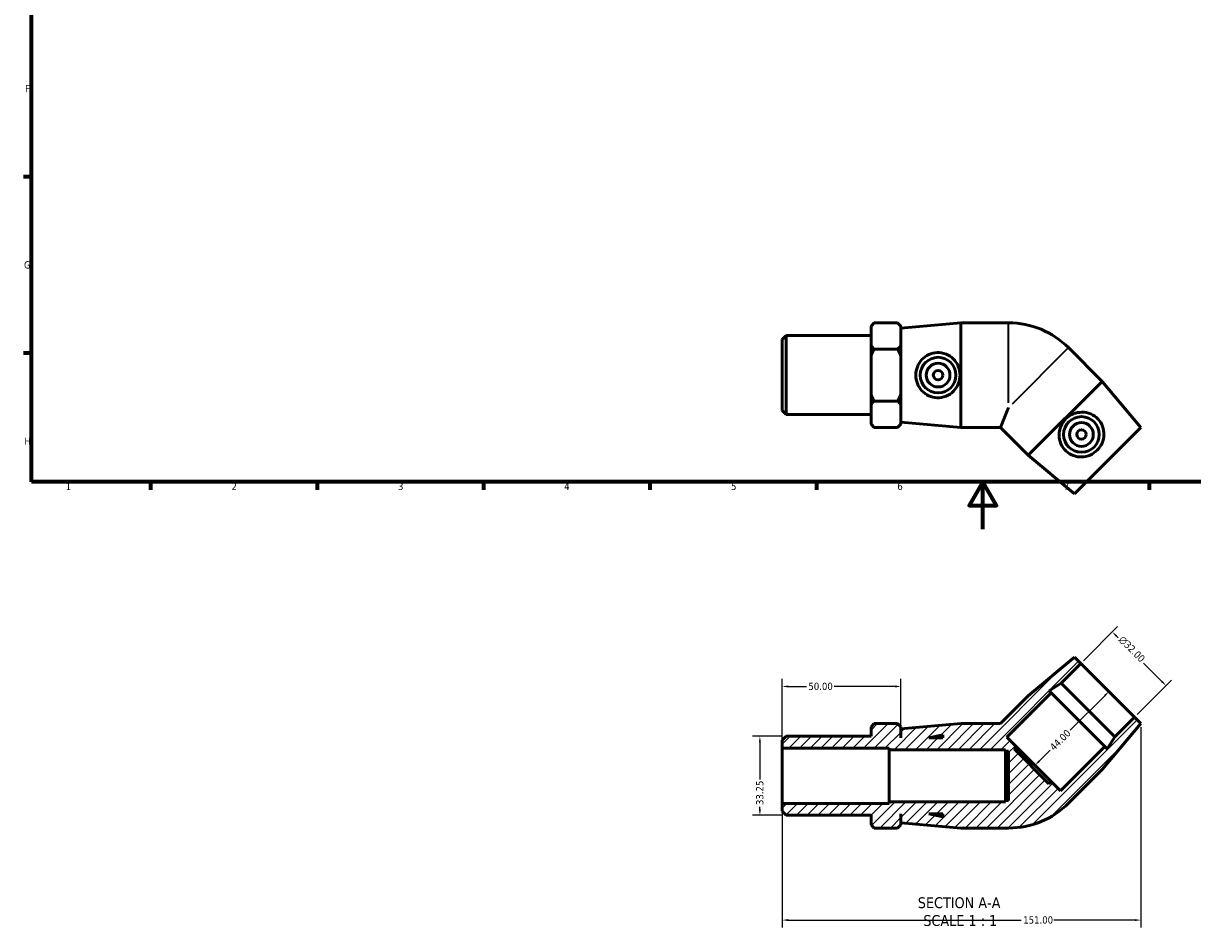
# Model space of a CAD drawing. Header units: millimetres. Extents: x 0 to 895, y -168 to 594.
# Tile 1 of 3: x 17 to 509, y -168 to 213. Entities that reach past the tile are written whole.
import ezdxf

# ---------------------------------------------------------------- set-up
doc = ezdxf.new("R2010")
doc.units = ezdxf.units.MM
for name, color, linetype, lineweight in [('Border (ANSI)', 7, 'Continuous', 70), ('Dimension (ANSI)', 7, 'Continuous', 25), ('Hatch (ANSI)', 7, 'Continuous', 18), ('Symbol (ANSI)', 7, 'Continuous', 25), ('Visible (ANSI)', 7, 'Continuous', 50), ('Visible Narrow (ANSI)', 7, 'Continuous', 35)]:
    doc.layers.add(name, color=color, linetype=linetype, lineweight=lineweight)
doc.styles.add('Label Text (ANSI)', font='tahoma.ttf')
doc.styles.add('Note Text (ANSI)', font='tahoma.ttf')
doc.dimstyles.new('Default - mm (ANSI)', dxfattribs={"dimtxt": 3.048, "dimasz": 2.5, "dimexe": 3.175, "dimexo": 1.6002, "dimgap": 0.8, "dimtad": 0, "dimtoh": 1, "dimrnd": 1e-08, "dimzin": 4, "dimdsep": 46, "dimtxsty": 'Note Text (ANSI)', "dimcen": 0.09, "dimdle": 10, "dimclrd": 256, "dimclre": 256, "dimclrt": 256, "dimadec": 1, "dimazin": 1, "dimtfac": 1, "dimtofl": 0, "dimtmove": 0, "dimatfit": 3, "dimfxl": 1, "dimtolj": 1, "dimtzin": 4, "dimlwd": -1, "dimlwe": -1, "dimarcsym": 0})

# ---------------------------------------------------------------- blocks, each defined once
blk = doc.blocks.new('Borders Default Border')
at = {"layer": 'Border (ANSI)'}
for p, q in [((20, 148.5), (16.55, 148.5)), ((20, 74.25), (16.55, 74.25)), ((70.08, 20), (70.08, 16.55)), ((140.17, 20), (140.17, 16.55)), ((210.25, 20), (210.25, 16.55)), ((280.33, 20), (280.33, 16.55)), ((350.42, 20), (350.42, 16.55)), ((490.58, 20), (490.58, 16.55))]:
    blk.add_line(p, q, dxfattribs=at)
at = {"layer": 'Border (ANSI)', "flags": 128}
for points in [[(20, 20), (20, 574), (821, 574), (821, 20), (20, 20)], [(420.5, 0), (420.5, 20), (414.73, 10), (426.27, 10), (420.5, 20)]]:
    blk.add_lwpolyline(points, dxfattribs=at)
at = {"layer": 'Border (ANSI)', "color": 230, "true_color": 0xff0080, "char_height": 3.05, "attachment_point": 7, "style": 'Note Text (ANSI)'}
for s, insert in [('F', (17.29, 184.1)), ('G', (16.81, 109.79)), ('H', (16.97, 35.6)), ('1', (34.35, 16.55)), ('2', (104.2, 16.55)), ('3', (174.26, 16.49)), ('4', (244.23, 16.55)), ('5', (314.48, 16.49)), ('6', (384.49, 16.49)), ('7', (454.6, 16.55))]:
    blk.add_mtext(s, dxfattribs=dict(at, insert=insert))
blk = doc.blocks.new('*D7')
at = {"layer": 'Defpoints', "color": 0, "transparency": 16777216}
for p in [(337.69, -87.21), (326.63, -120.46), (337.69, -120.46)]:
    blk.add_point(p, dxfattribs=at)
at = {"layer": 'Dimension (ANSI)', "transparency": 16777216}
for p, q in [((336.09, -87.21), (323.45, -87.21)), ((326.63, -89.71), (326.63, -105.34)), ((326.63, -117.96), (326.63, -116.95)), ((336.09, -120.46), (323.45, -120.46))]:
    blk.add_line(p, q, dxfattribs=at)
for points in [[(326.21, -89.71), (327.04, -89.71), (326.63, -87.21)], [(326.21, -117.96), (327.04, -117.96), (326.63, -120.46)]]:
    blk.add_solid(points, dxfattribs=at)
at = {"layer": 'Dimension (ANSI)', "color": 230, "true_color": 0xff0080, "transparency": 16777216, "insert": (325.04, -116.15), "char_height": 3.048, "attachment_point": 1, "rotation": 90, "style": 'Note Text (ANSI)'}
blk.add_mtext('\\A1;33.25', dxfattribs=at)
blk = doc.blocks.new('*D8')
at = {"layer": 'Defpoints', "color": 0, "transparency": 16777216}
for p in [(336.03, -66.21), (386.03, -84.03), (336.03, -92.19)]:
    blk.add_point(p, dxfattribs=at)
at = {"layer": 'Dimension (ANSI)', "transparency": 16777216}
for p, q in [((336.03, -90.59), (336.03, -63.03)), ((386.03, -82.43), (386.03, -63.03)), ((338.53, -66.21), (346.23, -66.21)), ((383.53, -66.21), (357.83, -66.21))]:
    blk.add_line(p, q, dxfattribs=at)
for points in [[(338.53, -65.79), (338.53, -66.63), (336.03, -66.21)], [(383.53, -65.79), (383.53, -66.63), (386.03, -66.21)]]:
    blk.add_solid(points, dxfattribs=at)
at = {"layer": 'Dimension (ANSI)', "color": 230, "true_color": 0xff0080, "transparency": 16777216, "insert": (347.03, -64.62), "char_height": 3.048, "attachment_point": 1, "style": 'Note Text (ANSI)'}
blk.add_mtext('\\A1;50.00', dxfattribs=at)
blk = doc.blocks.new('*D9')
at = {"layer": 'Defpoints', "color": 0, "transparency": 16777216}
for p in [(474.98, -43.22), (461.72, -56.48), (484.34, -79.11)]:
    blk.add_point(p, dxfattribs=at)
at = {"layer": 'Dimension (ANSI)', "transparency": 16777216}
for p, q in [((462.85, -55.35), (477.22, -40.98)), ((476.75, -44.99), (477.41, -45.66)), ((495.84, -64.08), (488.12, -56.37)), ((485.48, -77.98), (499.85, -63.6))]:
    blk.add_line(p, q, dxfattribs=at)
for points in [[(477.04, -44.69), (476.45, -45.28), (474.98, -43.22)], [(496.13, -63.79), (495.54, -64.38), (497.61, -65.85)]]:
    blk.add_solid(points, dxfattribs=at)
at = {"layer": 'Dimension (ANSI)', "color": 230, "true_color": 0xff0080, "transparency": 16777216, "insert": (479.6, -44.6), "char_height": 3.048, "attachment_point": 1, "rotation": 315, "style": 'Note Text (ANSI)'}
blk.add_mtext('\\A1;\\fAIGDT|b0|i0;\\H3.0480;\\ln\\fTahoma|b0|i0;\\H3.0480;32.00', dxfattribs=at)
blk = doc.blocks.new('*D10')
at = {"layer": 'Defpoints', "color": 0, "transparency": 16777216}
for p in [(473.03, -67.8), (441.92, -98.91), (442.45, -99.44)]:
    blk.add_point(p, dxfattribs=at)
at = {"layer": 'Dimension (ANSI)', "transparency": 16777216}
for p, q in [((471.79, -70.09), (457.21, -84.67)), ((444.21, -97.67), (448.89, -92.99))]:
    blk.add_line(p, q, dxfattribs=at)
for points in [[(471.5, -69.8), (472.09, -70.39), (473.56, -68.32)], [(443.92, -97.37), (444.51, -97.96), (442.45, -99.44)]]:
    blk.add_solid(points, dxfattribs=at)
at = {"layer": 'Dimension (ANSI)', "color": 230, "true_color": 0xff0080, "transparency": 16777216, "insert": (448.33, -91.3), "char_height": 3.048, "attachment_point": 1, "rotation": 45, "style": 'Note Text (ANSI)'}
blk.add_mtext('\\A1;44.00', dxfattribs=at)
blk = doc.blocks.new('*D11')
at = {"layer": 'Defpoints', "color": 0, "transparency": 16777216}
for p in [(487.03, -81.8), (336.03, -115.47), (487.03, -164.61)]:
    blk.add_point(p, dxfattribs=at)
at = {"layer": 'Dimension (ANSI)', "transparency": 16777216}
for p, q in [((487.03, -83.4), (487.03, -167.79)), ((336.03, -117.07), (336.03, -167.79)), ((338.53, -164.61), (436.69, -164.61)), ((484.53, -164.61), (450.37, -164.61))]:
    blk.add_line(p, q, dxfattribs=at)
for points in [[(338.53, -164.2), (338.53, -165.03), (336.03, -164.61)], [(484.53, -164.2), (484.53, -165.03), (487.03, -164.61)]]:
    blk.add_solid(points, dxfattribs=at)
at = {"layer": 'Dimension (ANSI)', "color": 230, "true_color": 0xff0080, "transparency": 16777216, "insert": (437.49, -163.03), "char_height": 3.048, "attachment_point": 1, "style": 'Note Text (ANSI)'}
blk.add_mtext('\\A1;151.00', dxfattribs=at)

msp = doc.modelspace()

# ---------------------------------------------------------------- hatches: boundary and pattern name
at = {"layer": 'Hatch (ANSI)'}
h = msp.add_hatch(dxfattribs=at)
h.set_pattern_fill('ANSI31', color=256, scale=25.4, style=0)
h.set_pattern_definition([(45, (0, 0), (-2.245064, 2.245064), [])])
edge = h.paths.add_edge_path()
edge.add_line((439.62, -70.094), (427.882, -81.832))
edge.add_line((427.882, -81.832), (411.281, -81.832))
edge.add_line((411.281, -81.832), (386.031, -84.032))
edge.add_line((386.031, -84.032), (386.031, -87.832))
edge.add_line((386.031, -87.832), (385.931, -87.832))
edge.add_line((385.931, -87.832), (385.931, -83.152))
edge.add_line((385.931, -83.152), (384.611, -81.832))
edge.add_line((384.611, -81.832), (374.751, -81.832))
edge.add_line((374.751, -81.832), (373.431, -83.152))
edge.add_line((373.431, -83.152), (373.431, -87.208))
edge.add_line((373.431, -87.208), (337.694, -87.208))
edge.add_line((337.694, -87.208), (336.031, -88.87))
edge.add_line((336.031, -88.87), (336.031, -92.195))
edge.add_line((336.031, -92.195), (381.031, -92.195))
edge.add_line((381.031, -92.195), (381.031, -92.832))
edge.add_line((381.031, -92.832), (430.031, -92.832))
edge.add_line((430.031, -92.832), (430.031, -93.432))
edge.add_line((430.031, -93.432), (431.351, -93.432))
edge.add_line((431.351, -93.432), (431.351, -114.232))
edge.add_line((431.351, -114.232), (430.031, -114.232))
edge.add_line((430.031, -114.232), (430.031, -114.832))
edge.add_line((430.031, -114.832), (381.031, -114.832))
edge.add_line((381.031, -114.832), (381.031, -115.469))
edge.add_line((381.031, -115.469), (336.031, -115.469))
edge.add_line((336.031, -115.469), (336.031, -118.794))
edge.add_line((336.031, -118.794), (337.694, -120.457))
edge.add_line((337.694, -120.457), (373.431, -120.457))
edge.add_line((373.431, -120.457), (373.431, -124.512))
edge.add_line((373.431, -124.512), (374.751, -125.832))
edge.add_line((374.751, -125.832), (384.611, -125.832))
edge.add_line((384.611, -125.832), (385.931, -124.512))
edge.add_line((385.931, -124.512), (385.931, -119.832))
edge.add_line((385.931, -119.832), (386.031, -119.832))
edge.add_line((386.031, -119.832), (386.031, -123.632))
edge.add_line((386.031, -123.632), (411.281, -125.832))
edge.add_line((411.281, -125.832), (431.351, -125.832))
edge.add_ellipse((431.351, -90.209), major_axis=(0, -35.623), ratio=1, start_angle=0, end_angle=45)
edge.add_line((456.541, -115.398), (470.732, -101.207))
edge.add_line((470.732, -101.207), (487.031, -81.796))
edge.add_line((487.031, -81.796), (484.344, -79.109))
edge.add_line((484.344, -79.109), (476.047, -87.406))
edge.add_line((476.047, -87.406), (472.781, -92.436))
edge.add_line((472.781, -92.436), (471.899, -91.555))
edge.add_line((471.899, -91.555), (453.232, -110.222))
edge.add_line((453.232, -110.222), (449.272, -106.262))
edge.add_line((449.272, -106.262), (448.338, -107.196))
edge.add_line((448.338, -107.196), (433.631, -92.488))
edge.add_line((433.631, -92.488), (434.564, -91.555))
edge.add_line((434.564, -91.555), (430.604, -87.595))
edge.add_line((430.604, -87.595), (449.272, -68.927))
edge.add_line((449.272, -68.927), (448.39, -68.045))
edge.add_line((448.39, -68.045), (453.42, -64.779))
edge.add_line((453.42, -64.779), (461.717, -56.482))
edge.add_line((461.717, -56.482), (459.03, -53.795))
edge.add_line((459.03, -53.795), (439.62, -70.094))
h.paths.add_polyline_path([(403.631, -121.079), (397.765, -119.832), (403.631, -119.832)], flags=0)
h.paths.add_polyline_path([(397.765, -87.832), (403.631, -86.585), (403.631, -87.832)], flags=0)

# ---------------------------------------------------------------- linework, layer by layer
at = {"layer": 'Visible (ANSI)'}
for p, q in [((373.431, 85.619), (374.751, 86.939)), ((373.431, 85.46), (373.431, 85.619)), ((373.431, 77.419), (373.431, 85.46)), ((384.611, 86.939), (374.751, 86.939)), ((385.931, 85.619), (384.611, 86.939)), ((385.931, 85.619), (385.931, 85.46)), ((385.931, 85.46), (385.931, 77.419)), ((386.031, 84.739), (411.281, 86.939)), ((386.031, 45.139), (386.031, 84.739)), ((411.281, 42.939), (411.281, 86.939)), ((411.281, 86.939), (431.351, 86.939)), ((336.031, 79.901), (337.694, 81.564)), ((336.031, 49.977), (336.031, 79.901)), ((337.694, 81.564), (337.694, 48.315)), ((337.694, 81.564), (373.431, 81.564)), ((385.931, 80.939), (386.031, 80.939)), ((373.431, 72.981), (373.431, 77.419)), ((374.751, 75.939), (384.611, 75.939)), ((385.931, 77.419), (385.931, 72.981)), ((470.732, 62.314), (456.541, 76.506)), ((373.431, 56.898), (373.431, 72.981)), ((385.931, 72.981), (385.931, 56.898)), ((470.732, 62.314), (439.62, 31.201)), ((487.031, 42.904), (470.732, 62.314)), ((373.431, 52.46), (373.431, 56.898)), ((385.931, 56.898), (385.931, 52.46)), ((336.031, 49.977), (337.694, 48.315)), ((373.431, 44.419), (373.431, 52.46)), ((374.751, 53.939), (384.611, 53.939)), ((385.931, 52.46), (385.931, 44.419)), ((431.351, 51.316), (427.882, 42.939)), ((337.694, 48.315), (373.431, 48.315)), ((373.431, 44.259), (373.431, 44.419)), ((385.931, 48.939), (386.031, 48.939)), ((385.931, 44.419), (385.931, 44.259)), ((386.031, 45.139), (411.281, 42.939)), ((373.431, 44.259), (374.751, 42.939)), ((384.611, 42.939), (374.751, 42.939)), ((385.931, 44.259), (384.611, 42.939)), ((411.281, 42.939), (427.882, 42.939)), ((439.62, 31.201), (427.882, 42.939)), ((487.031, 42.904), (459.03, 14.902)), ((459.03, 14.902), (439.62, 31.201)), ((459.03, -53.795), (439.62, -70.094)), ((461.717, -56.482), (459.03, -53.795)), ((453.42, -64.779), (461.717, -56.482)), ((461.717, -56.482), (484.344, -79.109)), ((448.39, -68.045), (453.42, -64.779)), ((449.272, -68.927), (448.39, -68.045)), ((453.42, -64.779), (476.047, -87.406)), ((439.62, -70.094), (427.882, -81.832)), ((430.604, -87.595), (449.272, -68.927)), ((449.272, -68.927), (471.899, -91.555)), ((374.751, -81.832), (373.431, -83.152)), ((373.431, -83.152), (373.431, -87.208)), ((384.611, -81.832), (374.751, -81.832)), ((385.931, -83.152), (384.611, -81.832)), ((385.931, -87.832), (385.931, -83.152)), ((411.281, -81.832), (386.031, -84.032)), ((427.882, -81.832), (411.281, -81.832)), ((470.732, -101.207), (487.031, -81.796)), ((484.344, -79.109), (476.047, -87.406)), ((487.031, -81.796), (484.344, -79.109)), ((337.694, -87.208), (336.031, -88.87)), ((373.431, -87.208), (337.694, -87.208)), ((386.031, -87.832), (385.931, -87.832)), ((386.031, -84.032), (386.031, -87.832)), ((397.765, -87.832), (403.631, -86.585)), ((403.631, -87.832), (397.765, -87.832)), ((403.631, -86.585), (403.631, -87.832)), ((434.564, -91.555), (430.604, -87.595)), ((476.047, -87.406), (472.781, -92.436)), ((336.031, -88.87), (336.031, -92.195)), ((336.031, -92.195), (381.031, -92.195)), ((336.031, -115.469), (336.031, -92.195)), ((381.031, -92.195), (381.031, -92.832)), ((381.031, -92.832), (430.031, -92.832)), ((381.031, -114.832), (381.031, -92.832)), ((430.031, -92.832), (430.031, -93.432)), ((430.031, -93.432), (431.351, -93.432)), ((430.031, -93.432), (430.031, -114.232)), ((431.351, -93.432), (431.351, -114.232)), ((433.631, -92.488), (434.564, -91.555)), ((448.338, -107.196), (433.631, -92.488)), ((449.272, -106.262), (434.564, -91.555)), ((471.899, -91.555), (453.232, -110.222)), ((472.781, -92.436), (471.899, -91.555)), ((456.541, -115.398), (470.732, -101.207)), ((449.272, -106.262), (448.338, -107.196)), ((453.232, -110.222), (449.272, -106.262)), ((381.031, -115.469), (336.031, -115.469)), ((336.031, -115.469), (336.031, -118.794)), ((430.031, -114.832), (381.031, -114.832)), ((381.031, -114.832), (381.031, -115.469)), ((431.351, -114.232), (430.031, -114.232)), ((430.031, -114.232), (430.031, -114.832)), ((336.031, -118.794), (337.694, -120.457)), ((337.694, -120.457), (373.431, -120.457)), ((373.431, -120.457), (373.431, -124.512)), ((385.931, -124.512), (385.931, -119.832)), ((385.931, -119.832), (386.031, -119.832)), ((386.031, -119.832), (386.031, -123.632)), ((403.631, -121.079), (397.765, -119.832)), ((397.765, -119.832), (403.631, -119.832)), ((403.631, -119.832), (403.631, -121.079)), ((373.431, -124.512), (374.751, -125.832)), ((384.611, -125.832), (374.751, -125.832)), ((384.611, -125.832), (385.931, -124.512)), ((386.031, -123.632), (411.281, -125.832)), ((411.281, -125.832), (431.351, -125.832))]:
    msp.add_line(p, q, dxfattribs=at)
for centre, radius in [((401.644, 64.939), 7.5), ((401.644, 64.939), 5), ((401.644, 64.939), 2), ((461.99, 39.943), 7.5), ((461.99, 39.943), 5), ((461.99, 39.943), 2)]:
    msp.add_circle(centre, radius, dxfattribs=at)
for centre, start, end in [((431.351, 51.316), 45, 90), ((431.351, -90.209), 270, 315)]:
    msp.add_arc(centre, 35.623, start, end, dxfattribs=at)
for points in [[(373.431, 85.46), (373.989, 86.177), (374.751, 86.939)], [(384.611, 86.939), (385.374, 86.177), (385.931, 85.46)], [(374.751, 75.939), (373.989, 76.702), (373.431, 77.419)], [(373.431, 72.981), (373.989, 74.414), (374.751, 75.939)], [(385.931, 77.419), (385.374, 76.702), (384.611, 75.939)], [(384.611, 75.939), (385.374, 74.414), (385.931, 72.981)], [(374.751, 53.939), (373.989, 55.464), (373.431, 56.898)], [(385.931, 56.898), (385.374, 55.464), (384.611, 53.939)], [(373.431, 52.46), (373.989, 53.177), (374.751, 53.939)], [(384.611, 53.939), (385.374, 53.177), (385.931, 52.46)], [(374.751, 42.939), (373.989, 43.702), (373.431, 44.419)], [(385.931, 44.419), (385.374, 43.702), (384.611, 42.939)]]:
    msp.add_rational_spline(points, [1, 1.00241153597, 1], degree=2, dxfattribs=at)
for points in [[(401.206, 55.425), (400.051, 55.47), (398.833, 55.752), (396.619, 56.777), (395.623, 57.518), (394.057, 59.188), (393.377, 60.236), (392.473, 62.527), (392.249, 63.771), (392.249, 66.108), (392.473, 67.352), (393.377, 69.643), (394.057, 70.691), (395.623, 72.361), (396.619, 73.102), (398.833, 74.127), (400.051, 74.409), (402.465, 74.503), (403.783, 74.28), (406.179, 73.314), (407.261, 72.574), (408.944, 70.88), (409.672, 69.818), (410.649, 67.462), (410.897, 66.167), (410.897, 63.712), (410.649, 62.417), (409.672, 60.061), (408.944, 58.999), (407.261, 57.305), (406.179, 56.564), (403.783, 55.599), (402.465, 55.375), (401.206, 55.425)], [(469.028, 46.361), (469.813, 45.513), (470.475, 44.451), (471.315, 42.162), (471.495, 40.933), (471.423, 38.645), (471.162, 37.423), (470.181, 35.164), (469.46, 34.126), (467.807, 32.474), (466.77, 31.753), (464.511, 30.772), (463.288, 30.511), (461, 30.438), (459.772, 30.618), (457.482, 31.459), (456.421, 32.121), (454.647, 33.761), (453.874, 34.851), (452.862, 37.228), (452.621, 38.516), (452.628, 40.904), (452.864, 42.17), (453.839, 44.527), (454.58, 45.618), (456.316, 47.354), (457.407, 48.094), (459.763, 49.07), (461.029, 49.306), (463.417, 49.313), (464.706, 49.072), (467.083, 48.06), (468.173, 47.286), (469.028, 46.361)]]:
    msp.add_open_spline(points, degree=3, knots=[0, 0, 0, 0, 0.3477064, 0.3477064, 0.6954128, 0.6954128, 1.0460385, 1.0460385, 1.3966642, 1.3966642, 1.74729, 1.74729, 2.0979157, 2.0979157, 2.4456221, 2.4456221, 2.7933285, 2.7933285, 3.1724799, 3.1724799, 3.5516314, 3.5516314, 3.9199254, 3.9199254, 4.2882193, 4.2882193, 4.6565132, 4.6565132, 5.0248072, 5.0248072, 5.4039587, 5.4039587, 5.7831101, 5.7831101, 5.7831101, 5.7831101], dxfattribs=at)
at = {"layer": 'Visible Narrow (ANSI)'}
for p, q in [((431.351, 53.331), (431.351, 86.802)), ((456.443, 76.408), (432.776, 52.741))]:
    msp.add_line(p, q, dxfattribs=at)

# ---------------------------------------------------------------- block references
msp.add_blockref('Borders Default Border', (0, 0))

# ---------------------------------------------------------------- texts
at = {"layer": 'Symbol (ANSI)', "char_height": 4.572, "attachment_point": 7, "style": 'Label Text (ANSI)'}
for s, insert in [('SECTION A-A', (393.107, -159.665)), ('SCALE 1 : 1', (395.426, -167.178))]:
    msp.add_mtext(s, dxfattribs=dict(at, insert=insert))

# ---------------------------------------------------------------- dimensions: what is measured, and where the dimension line sits
at = {"layer": 'Dimension (ANSI)'}
dim = msp.add_linear_dim(base=(474.978, -43.221), p1=(484.344, -79.109), p2=(461.717, -56.482), angle=315, text='\\fAIGDT|b0|i0;\\H3.0480;\\ln\\fTahoma|b0|i0;\\H3.0480;<>', dimstyle='Default - mm (ANSI)', override={"dimtoh": 0, "dimdec": 2, "dimtp": 0, "dimtm": 0, "dimtdec": 2, "dimatfit": 1}, dxfattribs=at)
dim.commit()
dim.dimension.update_dxf_attribs({"geometry": '*D9', "text_midpoint": (482.768, -51.011), "dimtype": 160})
for base, p1, p2, angle, override, picture, middle in [((336.031, -66.21), (386.031, -84.032), (336.031, -92.195), 180, {"dimtoh": 0, "dimdec": 2, "dimtp": 0, "dimtm": 0, "dimtdec": 2, "dimatfit": 1}, '*D8', (352.031, -66.21)), ((442.446, -99.436), (473.031, -67.796), (441.918, -98.908), 225, {"dimtoh": 0, "dimdec": 2, "dimse1": 1, "dimse2": 1, "dimtp": 0, "dimtm": 0, "dimtdec": 2, "dimatfit": 1}, '*D10', (453.052, -88.83)), ((487.031, -164.615), (336.031, -115.469), (487.031, -81.796), 180, {"dimtoh": 0, "dimdec": 2, "dimtp": 0, "dimtm": 0, "dimtdec": 2, "dimatfit": 1}, '*D11', (443.531, -164.615)), ((326.628, -120.457), (337.694, -87.208), (337.694, -120.457), 90, {"dimtoh": 0, "dimdec": 2, "dimtp": 0, "dimtm": 0, "dimtdec": 2, "dimatfit": 1}, '*D7', (326.628, -111.147))]:
    dim = msp.add_linear_dim(base=base, p1=p1, p2=p2, angle=angle, dimstyle='Default - mm (ANSI)', override=override, dxfattribs=at)
    dim.commit()
    dim.dimension.update_dxf_attribs({"geometry": picture, "text_midpoint": middle, "dimtype": 160})

doc.saveas('drawing.dxf')
